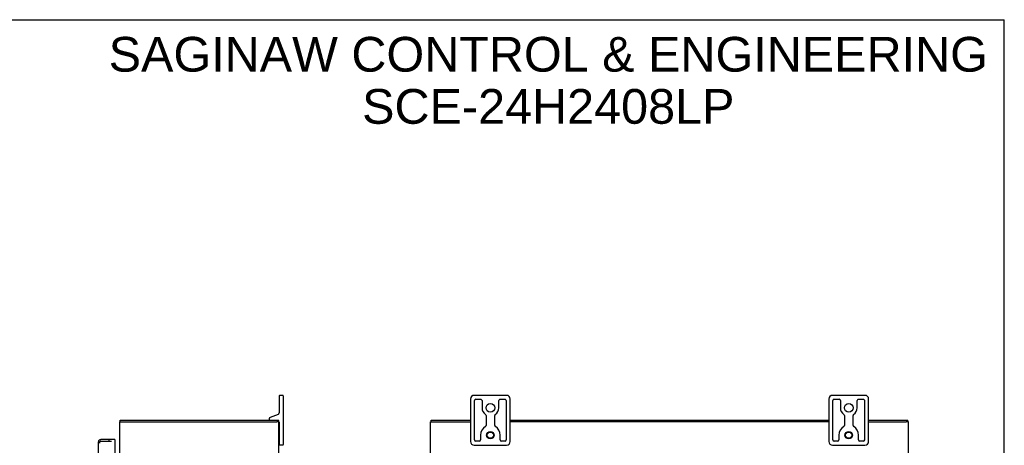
# Model space of a CAD drawing. Header units: inches. Extents: x 0 to 98.9, y 0 to 64.
# Tile 7 of 7: x 49.5 to 98.9, y 42.6 to 64. Entities that reach past the tile are written whole.
import ezdxf

# ---------------------------------------------------------------- set-up
doc = ezdxf.new("R2010")
doc.units = ezdxf.units.IN
doc.header["$LTSCALE"] = 5.44
doc.header["$MEASUREMENT"] = 0
doc.linetypes.add('HIDDEN', pattern=[0.2, 0.1, -0.1])
doc.layers.get('0').update_dxf_attribs({"linetype": 'CONTINUOUS'})
doc.layers.add('DIMENSIONS', color=7, linetype='CONTINUOUS')
doc.layers.add('DOOR_ASSEMBLY', color=7, linetype='CONTINUOUS')
doc.styles.get("Standard").update_dxf_attribs({"font": 'arial.ttf'})
doc.dimstyles.new('DIMSTYLE_1', dxfattribs={"dimtxt": 0.436364, "dimasz": 0.581818, "dimexe": 0.09, "dimexo": 0.07, "dimgap": 0.0375, "dimtad": 0, "dimtih": 1, "dimtoh": 1, "dimzin": 4, "dimdsep": 46, "dimtxsty": 'Standard', "dimblk": '_FILLED', "dimblk1": '_FILLED', "dimblk2": '_FILLED', "dimcen": 0.09, "dimadec": 3, "dimazin": 1, "dimtfac": 1, "dimtdec": 3, "dimtofl": 0, "dimtmove": 0, "dimatfit": 3, "dimldrblk": '_FILLED', "dimfxl": 0, "dimtolj": 1, "dimtzin": 4, "dimarcsym": 0})

# ---------------------------------------------------------------- blocks, each defined once
blk = doc.blocks.new('_FILLED')
at = {"color": 0, "linetype": 'ByBlock'}
blk.add_solid([(0, 0), (-1, 0.2), (-1, -0.2)], dxfattribs=at)
blk = doc.blocks.new('*D4')
at = {"layer": 'DIMENSIONS', "color": 2, "linetype": 'Continuous'}
for p, q in [((61.276, 40.583), (61.276, 37.531)), ((53.483, 38.055), (55.284, 38.055)), ((61.276, 38.055), (59.475, 38.055))]:
    blk.add_line(p, q, dxfattribs=at)
at = {"layer": 'DIMENSIONS', "color": 2, "linetype": 'Continuous', "xscale": 0.5818181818, "yscale": 0.5818181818, "zscale": 0.5818181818, "rotation": 180}
blk.add_blockref('_FILLED', (53.483, 38.055), dxfattribs=at)
at = {"layer": 'DIMENSIONS', "color": 2, "linetype": 'Continuous', "xscale": 0.5818181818, "yscale": 0.5818181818, "zscale": 0.5818181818}
blk.add_blockref('_FILLED', (61.276, 38.055), dxfattribs=at)
at = {"layer": 'DIMENSIONS', "color": 2, "linetype": 'Continuous', "insert": (57.379, 38.273), "char_height": 0.43636, "width": 3.75532, "attachment_point": 2, "line_spacing_factor": 0.9}
blk.add_mtext('7.79 USABLE\\PDEPTH', dxfattribs=at)

msp = doc.modelspace()

# ---------------------------------------------------------------- linework, layer by layer
at = {"color": 7, "linetype": 'Continuous'}
for p, q in [((0, 64), (98.909, 64)), ((98.909, 0), (98.909, 64)), ((62.491, 45.102), (62.491, 44.242)), ((62.666, 45.127), (62.516, 45.127)), ((62.691, 45.102), (62.691, 42.652)), ((73.91, 45.127), (72.28, 45.127)), ((91.91, 45.127), (90.28, 45.127)), ((72.095, 44.942), (72.095, 42.812)), ((72.295, 42.889), (72.295, 44.864)), ((72.358, 44.927), (72.614, 44.927)), ((72.676, 44.864), (72.676, 44.502)), ((73.514, 44.502), (73.514, 44.864)), ((73.577, 44.927), (73.833, 44.927)), ((73.895, 44.864), (73.895, 42.889)), ((74.095, 42.812), (74.095, 44.942)), ((90.095, 44.942), (90.095, 42.812)), ((90.295, 42.889), (90.295, 44.864)), ((90.358, 44.927), (90.614, 44.927)), ((90.676, 44.864), (90.676, 44.502)), ((91.514, 44.502), (91.514, 44.864)), ((91.577, 44.927), (91.833, 44.927)), ((91.895, 44.864), (91.895, 42.889)), ((92.095, 42.812), (92.095, 44.942)), ((62.432, 44.157), (62.03, 44.011)), ((72.876, 44.111), (72.876, 43.608)), ((73.314, 43.608), (73.314, 44.111)), ((90.876, 44.111), (90.876, 43.608)), ((91.314, 43.608), (91.314, 44.111)), ((54.476, 43.802), (54.588, 43.802)), ((54.499, 43.802), (54.499, 43.877)), ((61.991, 43.955), (61.991, 43.937)), ((62.473, 43.802), (62.371, 43.802)), ((62.423, 43.802), (62.423, 43.877)), ((62.491, 43.787), (62.491, 42.652)), ((70.098, 43.802), (70.204, 43.802)), ((70.128, 43.802), (70.128, 43.877)), ((94.093, 43.802), (93.987, 43.802)), ((94.062, 43.802), (94.062, 43.877)), ((62.491, 43.422), (62.476, 43.422)), ((72.6, 43.127), (72.6, 42.889)), ((73.59, 42.889), (73.59, 43.127)), ((90.6, 43.127), (90.6, 42.889)), ((91.59, 42.889), (91.59, 43.127)), ((62.491, 42.832), (62.476, 42.832)), ((62.666, 42.627), (62.516, 42.627)), ((72.28, 42.627), (73.91, 42.627)), ((72.538, 42.827), (72.358, 42.827)), ((73.833, 42.827), (73.653, 42.827)), ((90.28, 42.627), (91.91, 42.627)), ((90.538, 42.827), (90.358, 42.827)), ((91.833, 42.827), (91.653, 42.827))]:
    msp.add_line(p, q, dxfattribs=at)
at = {"color": 3, "linetype": 'Continuous'}
for p, q in [((54.476, 19.952), (54.476, 43.802)), ((54.499, 43.877), (62.423, 43.877)), ((54.588, 43.802), (62.366, 43.802)), ((62.473, 43.802), (62.476, 43.802)), ((62.476, 19.952), (62.476, 43.802)), ((70.095, 19.952), (70.095, 43.802)), ((70.095, 43.802), (70.098, 43.802)), ((70.128, 43.877), (72.095, 43.877)), ((70.205, 43.802), (72.095, 43.802)), ((74.095, 43.877), (90.095, 43.877)), ((90.095, 43.802), (74.095, 43.802)), ((92.095, 43.877), (94.062, 43.877)), ((92.095, 43.802), (93.986, 43.802)), ((94.093, 43.802), (94.095, 43.802)), ((94.095, 19.952), (94.095, 43.802))]:
    msp.add_line(p, q, dxfattribs=at)
at = {"color": 7, "linetype": 'Continuous'}
for centre, radius in [((73.095, 44.502), 0.219), ((91.095, 44.502), 0.219), ((73.095, 43.127), 0.188), ((73.095, 43.127), 0.156), ((91.095, 43.127), 0.188), ((91.095, 43.127), 0.156)]:
    msp.add_circle(centre, radius, dxfattribs=at)
for centre, radius, start, end in [((62.516, 45.102), 0.025, 90, 180), ((62.666, 45.102), 0.025, 0, 90), ((72.28, 44.942), 0.185, 90, 180), ((73.91, 44.942), 0.185, 0, 90), ((90.28, 44.942), 0.185, 90, 180), ((91.91, 44.942), 0.185, 0, 90), ((72.358, 44.864), 0.0625, 90, 180), ((72.614, 44.864), 0.0625, 360, 90), ((73.577, 44.864), 0.0625, 90, 180), ((73.833, 44.864), 0.0625, 360, 90), ((90.358, 44.864), 0.0625, 90, 180), ((90.614, 44.864), 0.0625, 360, 90), ((91.577, 44.864), 0.0625, 90, 180), ((91.833, 44.864), 0.0625, 360, 90), ((62.401, 44.242), 0.09, 290, 360), ((73.095, 44.502), 0.419, 180, 234.223), ((72.814, 44.111), 0.0625, 0, 54.223), ((73.377, 44.111), 0.0625, 125.777, 180), ((73.095, 44.502), 0.419, 305.777, 360), ((91.095, 44.502), 0.419, 180, 234.223), ((90.814, 44.111), 0.0625, 0, 54.223), ((91.377, 44.111), 0.0625, 125.777, 180), ((91.095, 44.502), 0.419, 305.777, 360), ((62.051, 43.955), 0.06, 110, 180), ((62.051, 43.937), 0.06, 180, 270), ((62.401, 43.787), 0.09, 0, 75.835), ((73.095, 43.127), 0.495, 120.3269, 180), ((72.814, 43.608), 0.0625, 300.3269, 0), ((73.377, 43.608), 0.0625, 180, 239.6731), ((73.095, 43.127), 0.495, 0, 59.6731), ((91.095, 43.127), 0.495, 120.3269, 180), ((90.814, 43.608), 0.0625, 300.3269, 0), ((91.377, 43.608), 0.0625, 180, 239.6731), ((91.095, 43.127), 0.495, 0, 59.6731), ((62.516, 42.652), 0.025, 180, 270), ((62.666, 42.652), 0.025, 270, 360), ((72.28, 42.812), 0.185, 180, 270), ((72.358, 42.889), 0.0625, 180, 270), ((72.538, 42.889), 0.0625, 270, 0), ((73.653, 42.889), 0.0625, 180, 270), ((73.833, 42.889), 0.0625, 270, 0), ((73.91, 42.812), 0.185, 270, 360), ((90.28, 42.812), 0.185, 180, 270), ((90.358, 42.889), 0.0625, 180, 270), ((90.538, 42.889), 0.0625, 270, 0), ((91.653, 42.889), 0.0625, 180, 270), ((91.833, 42.889), 0.0625, 270, 0), ((91.91, 42.812), 0.185, 270, 360)]:
    msp.add_arc(centre, radius, start, end, dxfattribs=at)
at = {"layer": 'DOOR_ASSEMBLY', "color": 3, "linetype": 'Continuous'}
for p, q in [((53.408, 20.962), (53.408, 42.791)), ((54.233, 42.908), (53.525, 42.908)), ((54.233, 42.833), (54.233, 39.498))]:
    msp.add_line(p, q, dxfattribs=at)
at = {"layer": 'DOOR_ASSEMBLY', "color": 8, "linetype": 'HIDDEN'}
for p, q in [((53.483, 20.962), (53.483, 42.791)), ((53.525, 42.833), (54.233, 42.833)), ((53.951, 42.833), (53.951, 42.908))]:
    msp.add_line(p, q, dxfattribs=at)
at = {"layer": 'DOOR_ASSEMBLY', "color": 7, "linetype": 'Continuous'}
msp.add_line((54.233, 42.908), (54.233, 42.833), dxfattribs=at)
at = {"layer": 'DOOR_ASSEMBLY', "color": 3, "linetype": 'Continuous'}
msp.add_arc((53.525, 42.791), 0.117, 90, 180, dxfattribs=at)
at = {"layer": 'DOOR_ASSEMBLY', "color": 8, "linetype": 'HIDDEN'}
msp.add_arc((53.525, 42.791), 0.042, 90, 180, dxfattribs=at)

# ---------------------------------------------------------------- texts
at = {"layer": 'DIMENSIONS', "color": 2, "linetype": 'Continuous', "insert": (76.004, 63.135), "char_height": 1.74545, "width": 44.08408, "attachment_point": 2, "line_spacing_factor": 0.9}
msp.add_mtext('SAGINAW CONTROL & ENGINEERING\\PSCE-24H2408LP', dxfattribs=at)

# ---------------------------------------------------------------- dimensions: what is measured, and where the dimension line sits
at = {"layer": 'DIMENSIONS', "color": 2, "linetype": 'Continuous'}
dim = msp.add_linear_dim(base=(61.276, 38.055), p1=(53.483, 42.833), p2=(61.276, 40.653), text='<> USABLE\\PDEPTH', dimstyle='DIMSTYLE_1', dxfattribs=at)
dim.commit()
dim.dimension.update_dxf_attribs({"geometry": '*D4', "text_midpoint": (57.379, 37.727), "dimtype": 160})

doc.saveas('drawing.dxf')
